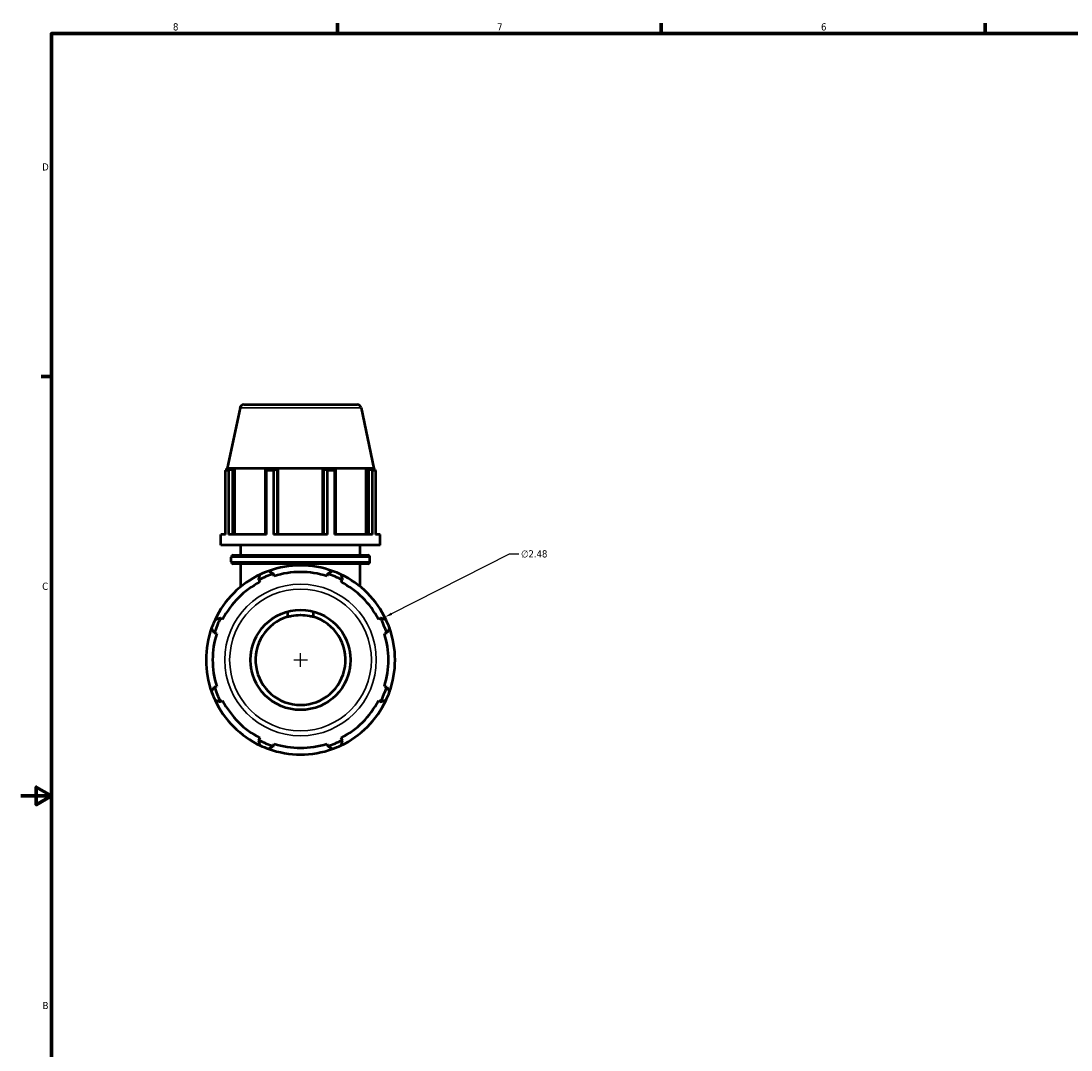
# Model space of a CAD drawing. Header units: inches. Extents: x 0.1 to 44.3, y -10.3 to 31.3.
# Tile 3 of 7: x 0.1 to 13.9, y 7.7 to 21.2. Entities that reach past the tile are written whole.
import ezdxf

# ---------------------------------------------------------------- set-up
doc = ezdxf.new("R2010")
doc.units = ezdxf.units.IN
doc.header["$MEASUREMENT"] = 0
for name, color, linetype, lineweight in [('Border (ANSI)', 7, 'Continuous', 70), ('Dimension (ANSI)', 7, 'Continuous', 25), ('Visible (ANSI)', 7, 'Continuous', 50), ('Visible Narrow (ANSI)', 7, 'Continuous', 35)]:
    doc.layers.add(name, color=color, linetype=linetype, lineweight=lineweight)
doc.styles.add('Note Text (ANSI)', font='tahoma.ttf')
doc.dimstyles.new('Default (ANSI)', dxfattribs={"dimtxt": 0.094488, "dimasz": 0.098425, "dimexe": 0.125, "dimexo": 0.0625, "dimgap": 0.031496, "dimtad": 0, "dimtih": 1, "dimtoh": 1, "dimrnd": 1e-08, "dimzin": 4, "dimdsep": 46, "dimtxsty": 'Note Text (ANSI)', "dimcen": 0.09, "dimdle": 0.393701, "dimclrd": 256, "dimclre": 256, "dimclrt": 5, "dimadec": 0, "dimazin": 1, "dimtfac": 1, "dimtofl": 0, "dimtmove": 0, "dimatfit": 3, "dimfxl": 1, "dimtolj": 1, "dimtzin": 4, "dimlwd": -1, "dimlwe": -1, "dimarcsym": 0})

# ---------------------------------------------------------------- blocks, each defined once
blk = doc.blocks.new('Borders Default Border')
at = {"layer": 'Border (ANSI)'}
for p, q in [((4.25, 21), (4.25, 21.134)), ((8.5, 21), (8.5, 21.134)), ((12.75, 21), (12.75, 21.134)), ((0.5, 16.5), (0.366, 16.5))]:
    blk.add_line(p, q, dxfattribs=at)
at = {"layer": 'Border (ANSI)', "flags": 128}
for points in [[(0.5, 1), (0.5, 21), (33.5, 21), (33.5, 1), (0.5, 1)], [(0.1, 11), (0.5, 11), (0.3, 11.115), (0.3, 10.885), (0.5, 11)]]:
    blk.add_lwpolyline(points, dxfattribs=at)
at = {"layer": 'Border (ANSI)', "color": 5, "true_color": 0x0000ff, "char_height": 0.0945, "attachment_point": 7, "style": 'Note Text (ANSI)'}
for s, insert in [('8', (2.094, 21.038)), ('7', (6.346, 21.04)), ('6', (10.595, 21.038)), ('D', (0.378, 19.203)), ('C', (0.378, 13.701)), ('B', (0.384, 8.203))]:
    blk.add_mtext(s, dxfattribs=dict(at, insert=insert))
blk = doc.blocks.new('*D10')
at = {"layer": 'Defpoints', "color": 0, "transparency": 16777216}
for p in [(4.873, 13.344), (2.661, 12.223)]:
    blk.add_point(p, dxfattribs=at)
at = {"layer": 'Dimension (ANSI)', "transparency": 16777216}
for p, q in [((6.504, 14.171), (4.961, 13.389)), ((6.629, 14.171), (6.504, 14.171)), ((3.767, 12.693), (3.767, 12.873)), ((3.677, 12.783), (3.857, 12.783))]:
    blk.add_line(p, q, dxfattribs=at)
blk.add_arc((3.767, 12.783), 1.24, 25.208, 32.6539, dxfattribs=at)
blk.add_solid([(4.953, 13.403), (4.968, 13.374), (4.873, 13.344)], dxfattribs=at)
at = {"layer": 'Dimension (ANSI)', "color": 5, "transparency": 16777216, "insert": (6.66, 14.222), "char_height": 0.0945, "attachment_point": 1, "style": 'Note Text (ANSI)'}
blk.add_mtext('\\A1;∅2.48', dxfattribs=at)

msp = doc.modelspace()

# ---------------------------------------------------------------- linework, layer by layer
at = {"layer": 'Visible (ANSI)'}
for p, q in [((3.024, 16.133), (4.51, 16.133)), ((2.973, 16.092), (2.803, 15.296)), ((4.561, 16.092), (4.73, 15.296)), ((2.803, 15.296), (2.795, 15.293)), ((2.84, 15.293), (2.795, 15.293)), ((2.795, 15.275), (2.795, 15.293)), ((4.73, 15.296), (2.803, 15.296)), ((2.84, 15.293), (2.81, 15.283)), ((2.877, 15.283), (2.905, 15.293)), ((2.905, 14.43), (2.905, 15.293)), ((3.318, 15.293), (2.905, 15.293)), ((3.318, 15.293), (3.304, 15.283)), ((3.465, 15.283), (3.475, 15.293)), ((3.475, 14.43), (3.475, 15.293)), ((4.059, 15.293), (3.475, 15.293)), ((4.059, 14.43), (4.059, 15.293)), ((4.059, 15.293), (4.068, 15.283)), ((4.23, 15.283), (4.216, 15.293)), ((4.629, 15.293), (4.216, 15.293)), ((4.629, 14.43), (4.629, 15.293)), ((4.629, 15.293), (4.657, 15.283)), ((4.724, 15.283), (4.694, 15.293)), ((4.739, 15.293), (4.694, 15.293)), ((4.73, 15.296), (4.739, 15.293)), ((4.739, 15.275), (4.739, 15.293)), ((2.821, 15.269), (2.784, 15.269)), ((2.784, 14.43), (2.784, 15.269)), ((2.821, 15.269), (2.821, 14.43)), ((2.877, 14.43), (2.877, 15.283)), ((3.304, 15.283), (3.304, 14.43)), ((3.413, 15.269), (3.322, 15.269)), ((3.322, 14.43), (3.322, 15.269)), ((3.413, 15.269), (3.413, 14.43)), ((3.465, 14.43), (3.465, 15.283)), ((4.068, 15.283), (4.068, 14.43)), ((4.212, 15.269), (4.121, 15.269)), ((4.121, 14.43), (4.121, 15.269)), ((4.212, 15.269), (4.212, 14.43)), ((4.23, 14.43), (4.23, 15.283)), ((4.657, 15.283), (4.657, 14.43)), ((4.75, 15.269), (4.712, 15.269)), ((4.712, 14.43), (4.712, 15.269)), ((4.75, 15.269), (4.75, 14.43)), ((2.722, 14.291), (2.722, 14.43)), ((2.784, 14.43), (2.722, 14.43)), ((3.322, 14.43), (2.821, 14.43)), ((4.121, 14.43), (3.413, 14.43)), ((4.712, 14.43), (4.212, 14.43)), ((4.812, 14.43), (4.75, 14.43)), ((4.812, 14.291), (4.812, 14.43)), ((4.812, 14.291), (2.722, 14.291)), ((2.983, 14.157), (2.983, 14.291)), ((4.551, 14.157), (4.551, 14.291)), ((2.858, 14.072), (2.858, 14.131)), ((2.884, 14.157), (4.65, 14.157)), ((4.676, 14.072), (4.676, 14.131)), ((4.65, 14.045), (2.884, 14.045)), ((2.983, 13.744), (2.983, 14.045)), ((3.411, 13.912), (3.409, 13.919)), ((3.42, 13.883), (3.411, 13.912)), ((4.123, 13.912), (4.114, 13.883)), ((4.125, 13.919), (4.123, 13.912)), ((4.551, 13.744), (4.551, 14.045)), ((3.217, 13.839), (3.22, 13.833)), ((3.22, 13.833), (3.234, 13.806)), ((4.299, 13.806), (4.313, 13.833)), ((4.313, 13.833), (4.316, 13.839)), ((3.596, 13.416), (3.596, 13.348)), ((3.937, 13.348), (3.937, 13.416)), ((2.717, 13.33), (2.711, 13.333)), ((2.744, 13.316), (2.717, 13.33)), ((4.817, 13.33), (4.79, 13.316)), ((4.823, 13.333), (4.817, 13.33)), ((2.632, 13.141), (2.638, 13.139)), ((2.638, 13.139), (2.667, 13.13)), ((4.867, 13.13), (4.896, 13.139)), ((4.896, 13.139), (4.902, 13.141)), ((2.638, 12.428), (2.632, 12.426)), ((2.667, 12.437), (2.638, 12.428)), ((4.896, 12.428), (4.867, 12.437)), ((4.902, 12.426), (4.896, 12.428)), ((2.711, 12.234), (2.717, 12.237)), ((2.717, 12.237), (2.744, 12.251)), ((4.79, 12.251), (4.817, 12.237)), ((4.817, 12.237), (4.823, 12.234)), ((3.22, 11.734), (3.217, 11.728)), ((3.234, 11.761), (3.22, 11.734)), ((4.313, 11.734), (4.299, 11.761)), ((4.316, 11.728), (4.313, 11.734)), ((3.409, 11.648), (3.411, 11.655)), ((3.411, 11.655), (3.42, 11.684)), ((4.114, 11.684), (4.123, 11.655)), ((4.123, 11.655), (4.125, 11.648))]:
    msp.add_line(p, q, dxfattribs=at)
msp.add_circle((3.767, 12.783), 0.656, dxfattribs=at)
for centre, radius, start, end in [((3.024, 16.081), 0.0524, 90, 168), ((4.51, 16.081), 0.0524, 12, 90), ((2.884, 14.131), 0.0262, 90, 180), ((2.884, 14.072), 0.0262, 180, 270), ((4.65, 14.131), 0.0262, 0, 90), ((4.65, 14.072), 0.0262, 270, 0), ((3.767, 12.783), 1.184, 107.5, 117.5), ((3.767, 12.783), 1.24, 109.792, 115.208), ((3.767, 12.783), 1.24, 70.208, 109.792), ((3.767, 12.783), 1.153, 72.5, 107.5), ((3.767, 12.783), 1.184, 62.5, 72.5), ((3.767, 12.783), 1.24, 64.792, 70.208), ((3.767, 12.783), 1.24, 115.208, 154.792), ((3.767, 12.783), 1.153, 117.5, 152.5), ((3.767, 12.783), 1.24, 25.208, 64.792), ((3.767, 12.783), 1.153, 27.5, 62.5), ((3.767, 12.783), 1.24, 154.792, 160.208), ((3.767, 12.783), 1.184, 152.5, 162.5), ((3.767, 12.783), 0.59, 106.789, 73.211), ((3.767, 12.783), 1.184, 17.5, 27.5), ((3.767, 12.783), 1.24, 19.792, 25.208), ((3.767, 12.783), 1.24, 160.208, 199.792), ((3.767, 12.783), 1.153, 162.5, 197.5), ((3.767, 12.783), 1.153, 342.5, 17.5), ((3.767, 12.783), 1.24, 340.208, 19.792), ((3.767, 12.783), 1.184, 197.5, 207.5), ((3.767, 12.783), 1.184, 332.5, 342.5), ((3.767, 12.783), 1.24, 199.792, 205.208), ((3.767, 12.783), 1.24, 334.792, 340.208), ((3.767, 12.783), 1.24, 205.208, 244.792), ((3.767, 12.783), 1.153, 207.5, 242.5), ((3.767, 12.783), 1.24, 295.208, 334.792), ((3.767, 12.783), 1.153, 297.5, 332.5), ((3.767, 12.783), 1.184, 242.5, 252.5), ((3.767, 12.783), 1.184, 287.5, 297.5), ((3.767, 12.783), 1.24, 244.792, 250.208), ((3.767, 12.783), 1.24, 250.208, 289.792), ((3.767, 12.783), 1.153, 252.5, 287.5), ((3.767, 12.783), 1.24, 289.792, 295.208)]:
    msp.add_arc(centre, radius, start, end, dxfattribs=at)
for points, weights in [([(2.784, 15.269), (2.797, 15.277), (2.81, 15.283)], [1, 1.0008306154, 1.00084423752]), ([(2.877, 15.283), (2.85, 15.277), (2.821, 15.269)], [1.00084423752, 1.0008306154, 1]), ([(3.322, 15.269), (3.312, 15.277), (3.304, 15.283)], [1, 1.0008306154, 1.00084423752]), ([(3.465, 15.283), (3.44, 15.277), (3.413, 15.269)], [1.00084423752, 1.0008306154, 1]), ([(4.121, 15.269), (4.094, 15.277), (4.068, 15.283)], [1, 1.0008306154, 1.00084423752]), ([(4.23, 15.283), (4.221, 15.277), (4.212, 15.269)], [1.00084423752, 1.0008306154, 1]), ([(4.712, 15.269), (4.684, 15.277), (4.657, 15.283)], [1, 1.0008306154, 1.00084423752]), ([(4.724, 15.283), (4.737, 15.277), (4.75, 15.269)], [1.00084423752, 1.0008306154, 1]), ([(3.347, 13.95), (3.379, 13.934), (3.409, 13.919)], [1, 1.00046761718, 1.00011836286]), ([(4.125, 13.919), (4.155, 13.934), (4.187, 13.95)], [1.00011836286, 1.00046761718, 1]), ([(3.217, 13.839), (3.228, 13.872), (3.239, 13.905)], [1.00011836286, 1.00046761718, 1]), ([(4.295, 13.905), (4.306, 13.872), (4.316, 13.839)], [1, 1.00046761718, 1.00011836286]), ([(2.645, 13.312), (2.679, 13.323), (2.711, 13.333)], [1, 1.00046761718, 1.00011836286]), ([(4.823, 13.333), (4.855, 13.323), (4.889, 13.312)], [1.00011836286, 1.00046761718, 1]), ([(2.632, 13.141), (2.616, 13.172), (2.6, 13.203)], [1.00011836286, 1.00046761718, 1]), ([(4.934, 13.203), (4.918, 13.172), (4.902, 13.141)], [1, 1.00046761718, 1.00011836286]), ([(2.6, 12.364), (2.616, 12.395), (2.632, 12.426)], [1, 1.00046761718, 1.00011836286]), ([(4.902, 12.426), (4.918, 12.395), (4.934, 12.364)], [1.00011836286, 1.00046761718, 1]), ([(2.711, 12.234), (2.679, 12.244), (2.645, 12.255)], [1.00011836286, 1.00046761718, 1]), ([(4.889, 12.255), (4.855, 12.244), (4.823, 12.234)], [1, 1.00046761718, 1.00011836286]), ([(3.239, 11.662), (3.228, 11.695), (3.217, 11.728)], [1, 1.00046761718, 1.00011836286]), ([(4.316, 11.728), (4.306, 11.695), (4.295, 11.662)], [1.00011836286, 1.00046761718, 1]), ([(3.409, 11.648), (3.379, 11.633), (3.347, 11.617)], [1.00011836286, 1.00046761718, 1]), ([(4.187, 11.617), (4.155, 11.633), (4.125, 11.648)], [1, 1.00046761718, 1.00011836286])]:
    msp.add_rational_spline(points, weights, degree=2, dxfattribs=at)
msp.add_open_spline([(3.596, 13.348), (3.614, 13.354), (3.632, 13.358), (3.688, 13.37), (3.728, 13.373), (3.806, 13.373), (3.845, 13.37), (3.902, 13.358), (3.92, 13.354), (3.937, 13.348)], degree=3, knots=[1.9593824, 1.9593824, 1.9593824, 1.9593824, 2.0954035, 2.0954035, 2.3910375, 2.3910375, 2.6866715, 2.6866715, 2.8226926, 2.8226926, 2.8226926, 2.8226926], dxfattribs=at)
at = {"layer": 'Visible Narrow (ANSI)'}
for p, q in [((4.551, 16.092), (2.982, 16.092)), ((4.665, 14.131), (2.869, 14.131)), ((2.869, 14.072), (4.665, 14.072))]:
    msp.add_line(p, q, dxfattribs=at)
for radius in [0.994, 0.93]:
    msp.add_circle((3.767, 12.783), radius, dxfattribs=at)

# ---------------------------------------------------------------- block references
msp.add_blockref('Borders Default Border', (0, 0))

# ---------------------------------------------------------------- dimensions: what is measured, and where the dimension line sits
at = {"layer": 'Dimension (ANSI)'}
dim = msp.add_diameter_dim_2p(p1=(2.661, 12.223), p2=(4.873, 13.344), dimstyle='Default (ANSI)', override={"dimgap": 0.031496, "dimdec": 2, "dimlfac": 1, "dimtol": 0, "dimlim": 0, "dimtp": 0, "dimtm": 0, "dimtdec": 2}, dxfattribs=at)
dim.commit()
dim.dimension.update_dxf_attribs({"geometry": '*D10', "text_midpoint": (6.833, 14.171), "dimtype": 163})

doc.saveas('drawing.dxf')
